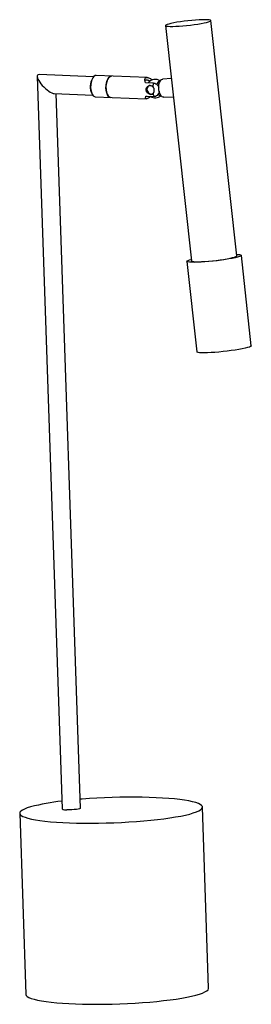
# Model space of a CAD drawing. Header units: millimetres. Extents: x -93 to 33, y -5 to 533.
import ezdxf

# ---------------------------------------------------------------- set-up
doc = ezdxf.new("R2010")
doc.units = ezdxf.units.MM

msp = doc.modelspace()

# ---------------------------------------------------------------- linework, layer by layer
at = {"color": 7, "linetype": 'Continuous', "lineweight": 25}
for p, q in [((-13.43, 529.46), (0.71, 400.87)), ((25.56, 403.6), (11.42, 532.19)), ((-83.56, 501.63), (-69.96, 101.35)), ((-52.81, 501.4), (-82.55, 502.63)), ((-52.86, 501.33), (-53.19, 500.93)), ((-23.52, 501.04), (-51.34, 502.19)), ((-10.25, 500.49), (-14.95, 500.24)), ((-19.96, 498.03), (-24.36, 498.21)), ((-16.35, 499.16), (-16.65, 499.14)), ((-16.49, 499.3), (-16.27, 499.29)), ((-74.28, 492.28), (-53.22, 491.41)), ((-59.96, 101.69), (-73.23, 492.23)), ((-53.56, 491.91), (-53.27, 491.48)), ((-51.82, 490.5), (-24, 489.35)), ((-24.1, 490.81), (-19.7, 490.63)), ((-16.21, 491.15), (-15.91, 491.17)), ((-14.41, 490.25), (-9.15, 490.54)), ((33.49, 354.41), (28.05, 403.87)), ((-1.77, 400.59), (3.67, 351.13)), ((10.16, 3.34), (6.79, 102.32)), ((-93.15, 98.93), (-89.79, -0.06))]:
    msp.add_line(p, q, dxfattribs=at)
at = {"color": 7, "linetype": 'Continuous', "lineweight": 25, "flags": 128}
for points in [[(4.91, 532.56), (2.98, 532.43), (0.93, 532.26), (-1.17, 532.05), (-3.26, 531.8), (-5.3, 531.52), (-7.21, 531.22), (-8.94, 530.91), (-10.44, 530.6), (-11.67, 530.3), (-12.6, 530.01), (-13.19, 529.74), (-13.43, 529.51), (-13.31, 529.31), (-12.84, 529.16), (-12.03, 529.05), (-10.91, 529), (-9.49, 529), (-7.84, 529.05), (-5.98, 529.15), (-3.99, 529.3), (-1.91, 529.49), (0.2, 529.72), (2.27, 529.99), (4.25, 530.28), (6.08, 530.58), (7.7, 530.89), (9.07, 531.2), (10.16, 531.5), (10.92, 531.78), (11.33, 532.03), (11.4, 532.24), (11.1, 532.42), (10.46, 532.55), (9.49, 532.63), (8.21, 532.66), (6.67, 532.63), (4.91, 532.56)], [(-82.55, 502.63), (-82.98, 502.58), (-83.32, 502.38), (-83.52, 502.04), (-83.56, 501.55), (-83.44, 500.94), (-83.17, 500.22), (-82.75, 499.42), (-82.2, 498.56), (-81.54, 497.66), (-80.78, 496.76), (-79.95, 495.88), (-79.08, 495.05), (-78.18, 494.29), (-77.29, 493.63), (-76.44, 493.08), (-75.64, 492.66), (-74.93, 492.39), (-74.33, 492.28), (-74.28, 492.28)], [(-51.34, 502.19), (-51.88, 502.1), (-52.56, 501.66), (-53.18, 500.89), (-53.69, 499.83), (-54.07, 498.55), (-54.3, 497.14), (-54.35, 495.67), (-54.23, 494.25), (-53.94, 492.96), (-53.51, 491.88), (-52.95, 491.08), (-52.31, 490.61), (-51.82, 490.5)], [(-43.46, 490.15), (-43.95, 490.27), (-44.59, 490.74), (-45.15, 491.53), (-45.58, 492.61), (-45.87, 493.9), (-45.99, 495.33), (-45.94, 496.79), (-45.71, 498.21), (-45.33, 499.48), (-44.82, 500.54), (-44.2, 501.32), (-43.52, 501.75), (-42.98, 501.84)], [(-42.98, 501.84), (-43.24, 501.83), (-43.93, 501.54), (-44.57, 500.9), (-45.14, 499.95), (-45.57, 498.75), (-45.87, 497.38), (-45.99, 495.93), (-45.94, 494.48), (-45.72, 493.12), (-45.34, 491.95), (-44.83, 491.03), (-44.22, 490.42), (-43.54, 490.16), (-43.46, 490.15)], [(-17.05, 494.55), (-17.11, 495.91), (-16.99, 497.22), (-16.69, 498.39), (-16.25, 499.32), (-15.69, 499.95), (-15.06, 500.23), (-14.95, 500.24)], [(-14.41, 490.25), (-14.63, 490.26), (-15.29, 490.53), (-15.9, 491.16), (-16.42, 492.08), (-16.81, 493.24), (-17.05, 494.55)], [(25.47, 404.41), (25.94, 404.39), (26.96, 404.29), (27.65, 404.15), (28, 403.97), (28, 403.74), (27.66, 403.48), (26.97, 403.19), (25.96, 402.87), (24.65, 402.54), (23.07, 402.21), (21.26, 401.87), (19.25, 401.54), (17.11, 401.23), (14.87, 400.94), (12.58, 400.69), (10.32, 400.47), (8.11, 400.29), (6.03, 400.15)], [(6.03, 400.15), (4.11, 400.07), (2.41, 400.03), (0.95, 400.05), (-0.22, 400.12), (-1.07, 400.23), (-1.6, 400.4), (-1.77, 400.61), (-1.6, 400.85), (-1.09, 401.13), (-0.23, 401.43), (0.62, 401.68)], [(0.71, 400.87), (0.83, 400.72), (1.3, 400.57), (2.11, 400.46), (3.24, 400.41), (4.65, 400.4), (6.31, 400.45), (8.16, 400.56), (10.16, 400.71), (12.24, 400.9), (14.35, 401.13), (16.42, 401.4), (18.4, 401.68), (20.22, 401.99), (21.85, 402.3), (23.22, 402.61), (24.3, 402.9), (25.06, 403.18), (25.48, 403.43), (25.56, 403.6)], [(11.47, 350.69), (9.55, 350.61), (7.85, 350.57), (6.39, 350.59), (5.22, 350.66), (4.37, 350.78), (3.84, 350.94), (3.67, 351.13)], [(33.49, 354.41), (33.45, 354.28), (33.1, 354.02), (32.41, 353.73), (31.4, 353.41), (30.09, 353.08), (28.51, 352.75), (26.7, 352.41), (24.69, 352.08), (22.55, 351.77), (20.31, 351.49), (18.02, 351.23), (15.76, 351.01), (13.55, 350.83), (11.47, 350.69)], [(-87.18, 102.44), (-89, 101.85), (-90.51, 101.26), (-91.69, 100.67), (-92.52, 100.07), (-93.01, 99.48), (-93.15, 98.9), (-92.94, 98.33), (-92.38, 97.77), (-91.47, 97.24), (-90.23, 96.72), (-88.65, 96.24), (-86.76, 95.79), (-84.56, 95.37), (-82.07, 94.98), (-79.31, 94.64), (-76.29, 94.34), (-73.05, 94.08), (-69.59, 93.87), (-65.95, 93.71), (-62.14, 93.59), (-58.21, 93.53), (-54.17, 93.51), (-50.05, 93.54), (-45.88, 93.63), (-41.7, 93.76), (-37.53, 93.94), (-33.39, 94.17), (-29.32, 94.44), (-25.36, 94.76), (-21.51, 95.11), (-17.82, 95.51), (-14.31, 95.94), (-10.99, 96.4), (-7.91, 96.9), (-5.07, 97.42), (-2.5, 97.96), (-0.21, 98.52), (1.77, 99.1), (3.44, 99.69), (4.78, 100.28), (5.79, 100.88), (6.45, 101.47), (6.77, 102.06), (6.73, 102.64), (6.34, 103.2), (5.61, 103.75), (4.53, 104.27), (3.12, 104.77), (1.39, 105.24), (-0.66, 105.67), (-3.01, 106.08), (-5.63, 106.44), (-8.53, 106.76), (-11.66, 107.04), (-15.02, 107.28), (-18.57, 107.46), (-22.29, 107.6), (-26.17, 107.69), (-30.16, 107.74), (-34.24, 107.73), (-38.39, 107.67), (-42.56, 107.56), (-46.75, 107.4), (-50.91, 107.2), (-55.01, 106.95), (-59.03, 106.65), (-60.13, 106.57)], [(-59.96, 101.69), (-60.02, 101.58), (-60.41, 101.39), (-61.13, 101.2), (-62.14, 101.04), (-63.36, 100.92), (-64.7, 100.84), (-66.05, 100.81), (-67.33, 100.83)], [(-89.79, -0.06), (-89.78, -0.08), (-89.57, -0.66), (-89.01, -1.21), (-88.11, -1.75), (-86.86, -2.26), (-85.29, -2.74), (-83.4, -3.2), (-81.2, -3.62), (-78.71, -4), (-75.95, -4.34), (-72.93, -4.64), (-69.68, -4.9), (-66.23, -5.11), (-62.58, -5.28), (-58.78, -5.39), (-54.85, -5.46), (-50.8, -5.47), (-46.69, -5.44), (-42.52, -5.36), (-38.34, -5.22), (-34.16, -5.04), (-30.03, -4.82), (-25.96, -4.54), (-21.99, -4.23), (-18.15, -3.87), (-14.46, -3.47), (-10.94, -3.04), (-7.63, -2.58), (-4.54, -2.08), (-1.71, -1.56), (0.87, -1.02), (3.15, -0.46), (5.14, 0.12), (6.8, 0.7), (8.15, 1.3), (9.15, 1.89), (9.81, 2.49), (10.13, 3.08), (10.16, 3.34)]]:
    msp.add_lwpolyline(points, dxfattribs=at)
at = {"color": 7, "linetype": 'Continuous', "lineweight": 25}
for centre, radius, start, end in [((-45.68, 496.1), 8.93, 147.2951, 207.9849), ((-21.28, 494.82), 2.06, 106.9776, 163.2071), ((-19.05, 495), 5, 56.994, 140.9826), ((-9.93, 494.82), 10.53, 162.2396, 172.7631), ((-16.05, 497.1), 2.12, 106.3827, 176.5359), ((-20.99, 494.23), 2.3, 197.8134, 282.7468), ((-19.05, 495), 5, 239.2368, 309.291), ((-13.26, 493.67), 7.13, 191.6224, 205.285), ((-16.16, 492.59), 1.44, 208.1317, 268.0726), ((-57.99, -9.11), 115.3, 96.0276, 104.6614), ((-67.89, 104.91), 4.11, 239.8362, 277.8527)]:
    msp.add_arc(centre, radius, start, end, dxfattribs=at)
for points, knots in [([(-24.36, 498.21), (-24.53, 498.72), (-24.83, 499.63), (-24.7, 500.6), (-24.13, 501.07), (-23.21, 501.05), (-21.97, 500.65), (-21.01, 500.06), (-20.45, 499.7)], [0, 0, 0, 0, 0.2077847, 0.3667638, 0.5268236, 0.6638674, 0.7999054, 1, 1, 1, 1]), ([(-24.58, 499.06), (-24.58, 499.14), (-24.55, 499.48), (-24.17, 499.75), (-23.51, 499.84), (-22.68, 499.59), (-22.13, 499.2), (-21.87, 499.02)], [0, 0, 0, 0, 0.0705751, 0.3122901, 0.5544411, 0.7896593, 1, 1, 1, 1]), ([(-20.24, 492.24), (-20.37, 492.11), (-20.52, 492.01), (-20.78, 491.9), (-20.87, 491.87), (-21.05, 491.83), (-21.15, 491.81), (-21.34, 491.8), (-21.45, 491.8), (-21.66, 491.81), (-21.76, 491.83), (-22.08, 491.9), (-22.3, 491.98), (-22.71, 492.18), (-22.91, 492.31), (-23.18, 492.54), (-23.26, 492.62), (-23.42, 492.79), (-23.5, 492.89), (-23.7, 493.17), (-23.81, 493.38), (-23.97, 493.82), (-24.01, 494.05), (-24.02, 494.4), (-24.02, 494.52), (-23.99, 494.75), (-23.97, 494.86), (-23.91, 495.09), (-23.87, 495.2), (-23.77, 495.41), (-23.72, 495.51), (-23.54, 495.8), (-23.38, 495.98), (-23.05, 496.29), (-22.86, 496.42), (-22.46, 496.62), (-22.25, 496.69), (-21.83, 496.76), (-21.62, 496.76), (-21.01, 496.66), (-20.66, 496.45), (-20.37, 496.14)], [0, 0, 0, 0, 0.0625, 0.0625, 0.09375, 0.09375, 0.125, 0.125, 0.15625, 0.15625, 0.1875, 0.1875, 0.25, 0.25, 0.3125, 0.3125, 0.34375, 0.34375, 0.375, 0.375, 0.4375, 0.4375, 0.5, 0.5, 0.53125, 0.53125, 0.5625, 0.5625, 0.59375, 0.59375, 0.625, 0.625, 0.6875, 0.6875, 0.75, 0.75, 0.8125, 0.8125, 0.875, 0.875, 1, 1, 1, 1]), ([(-23.18, 493.52), (-23.26, 493.67), (-23.32, 493.82), (-23.4, 494.14), (-23.42, 494.3), (-23.43, 494.62), (-23.42, 494.79), (-23.36, 495.1), (-23.31, 495.26), (-23.25, 495.41)], [0, 0, 0, 0, 0.25, 0.25, 0.5, 0.5, 0.75, 0.75, 1, 1, 1, 1]), ([(-20.24, 492.24), (-20.13, 492.34), (-20.04, 492.46), (-19.87, 492.73), (-19.79, 492.88), (-19.68, 493.21), (-19.63, 493.38), (-19.58, 493.74), (-19.57, 493.93), (-19.58, 494.31), (-19.61, 494.5), (-19.68, 494.87), (-19.74, 495.06), (-19.88, 495.41), (-19.96, 495.57), (-20.15, 495.88), (-20.26, 496.02), (-20.37, 496.14)], [0, 0, 0, 0, 0.125, 0.125, 0.25, 0.25, 0.375, 0.375, 0.5, 0.5, 0.625, 0.625, 0.75, 0.75, 0.875, 0.875, 1, 1, 1, 1]), ([(-19.96, 498.03), (-19.86, 498.02), (-19.45, 497.99), (-18.72, 497.73), (-17.9, 497.07), (-17.31, 496.26), (-17.13, 495.65), (-17.06, 495.4)], [0, 0, 0, 0, 0.076099, 0.321346, 0.568597, 0.825583, 1, 1, 1, 1]), ([(-21.46, 490.7), (-21.47, 490.69), (-21.91, 490.32), (-22.74, 489.81), (-23.71, 489.34), (-24.27, 489.34), (-24.48, 489.71), (-24.34, 490.28), (-24.14, 490.73), (-24.1, 490.81)], [0, 0, 0, 0, 0.006338, 0.195519, 0.385986, 0.549064, 0.710945, 0.950847, 1, 1, 1, 1]), ([(-23.41, 490.78), (-23.46, 490.75), (-23.72, 490.6), (-23.87, 490.62), (-23.99, 490.63)], [0, 0, 0, 0, 0.21114, 1, 1, 1, 1]), ([(-16.89, 493.65), (-16.9, 493.39), (-16.95, 492.68), (-17.46, 491.69), (-18.3, 490.91), (-19.11, 490.63), (-19.57, 490.63), (-19.7, 490.63)], [0, 0, 0, 0, 0.155451, 0.431535, 0.682836, 0.911037, 1, 1, 1, 1])]:
    msp.add_open_spline(points, degree=3, knots=knots, dxfattribs=at)

doc.saveas('drawing.dxf')
